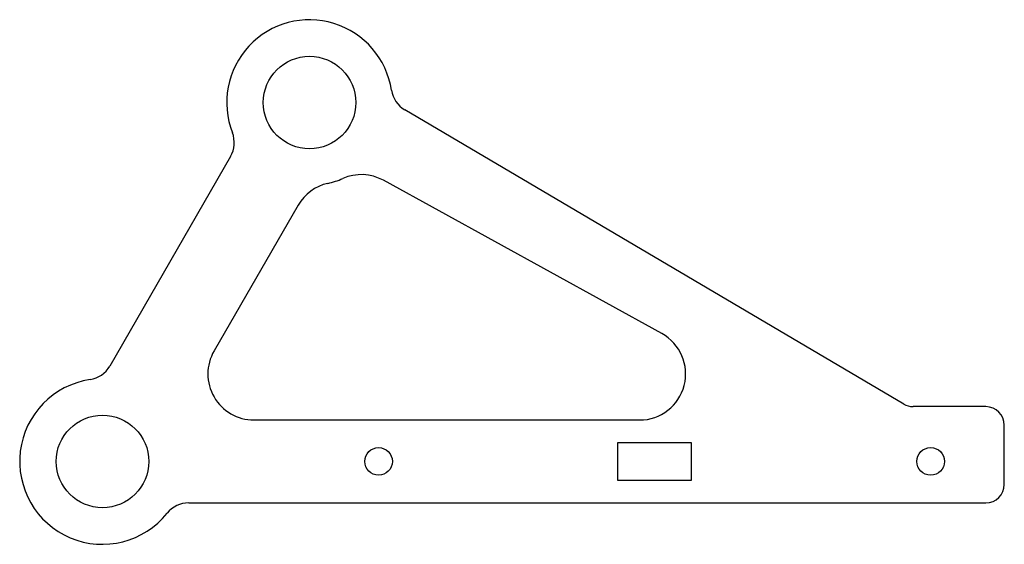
# Model space of a CAD drawing. Header units: millimetres. Extents: x -9 to 98, y -9 to 48.
import ezdxf

# ---------------------------------------------------------------- set-up
doc = ezdxf.new("R2010")
doc.units = ezdxf.units.MM

msp = doc.modelspace()

# ---------------------------------------------------------------- linework, layer by layer
at = {"color": 7, "linetype": 'Continuous', "lineweight": 25}
for p, q in [((87.07, 6.23), (32.84, 38.18)), ((13.92, 33.11), (0.79, 10.36)), ((60.78, 13.88), (30.52, 30.53)), ((21.26, 27.82), (12.12, 12)), ((96, 5.95), (88.08, 5.95)), ((16.45, 4.5), (58.37, 4.5)), ((98, -2.5), (98, 3.95)), ((55.98, 2.01), (55.98, -2.02)), ((64.01, 2.01), (55.98, 2.01)), ((64.01, -2.02), (64.01, 2.01)), ((55.98, -2.02), (64.01, -2.02)), ((9.37, -4.5), (96, -4.5))]:
    msp.add_line(p, q, dxfattribs=at)
for centre, radius in [((22.5, 38.97), 5.03), ((0, 0), 5.03), ((30, 0), 1.5), ((90, 0), 1.5)]:
    msp.add_circle(centre, radius, dxfattribs=at)
for centre, radius, start, end in [((22.5, 38.97), 9, 8.5969, 201.3178), ((34.37, 40.76), 3, 188.5969, 239.4913), ((11.32, 34.61), 3, 330, 21.3178), ((28.11, 26.15), 5, 61.1827, 113.6309), ((25.59, 25.32), 5, 102.7321, 150), ((22.5, 38.97), 9, 282.7321, 293.6309), ((58.37, 9.5), 5, 270, 61.1827), ((16.45, 9.5), 5, 150, 270), ((-1.81, 11.86), 3, 278.6822, 330), ((0, 0), 9, 98.6822, 321.3178), ((88.08, 7.95), 2, 239.4913, 270), ((96, 3.95), 2, 0, 90), ((96, -2.5), 2, 270, 0), ((9.37, -7.5), 3, 90, 141.3178)]:
    msp.add_arc(centre, radius, start, end, dxfattribs=at)

doc.saveas('drawing.dxf')
